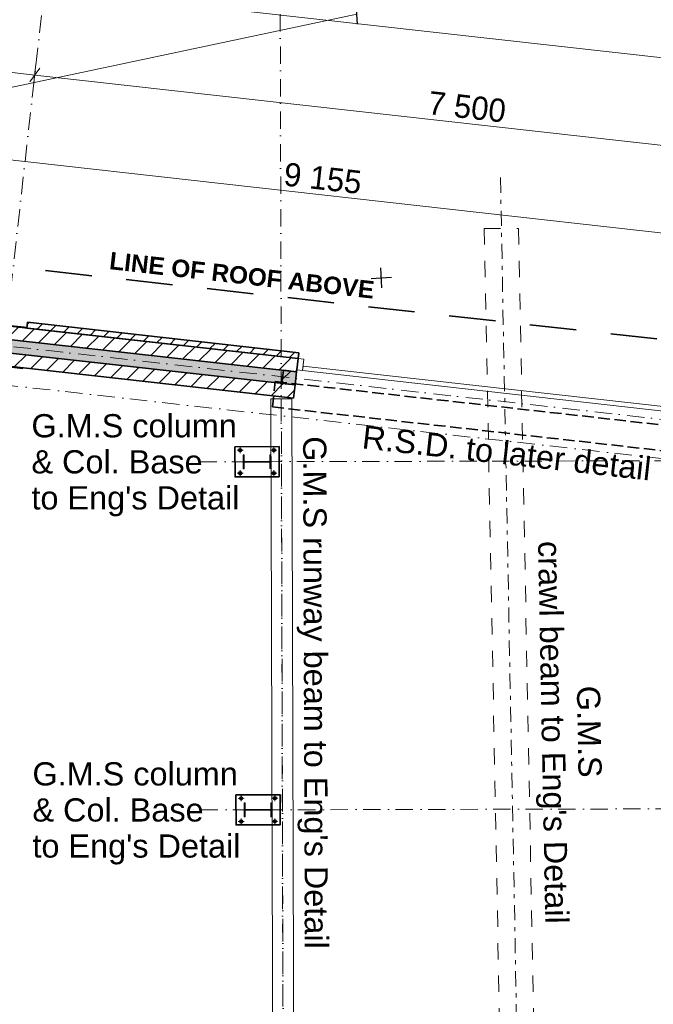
# Model space of a CAD drawing. Header units: millimetres. Extents: x -738537 to 1850049, y -250217 to 604013.
# Tile 128 of 220: x -121048 to -115589, y 83806 to 92291. Entities that reach past the tile are written whole.
import ezdxf

# ---------------------------------------------------------------- set-up
doc = ezdxf.new("R2010")
doc.units = ezdxf.units.MM
doc.header["$MEASUREMENT"] = 0
for name, pattern in [('Dashed', [280, 140, -140]), ('Dot & Dashed', [280, 150, -60, 0, -70]), ('Double Dashed', [285, 130, -60, 35, -60]), ('Hidden Line', [140, 100, -40]), ('Hidden Line copy', [230, 150, -80]), ('Long Dashed', [700, 400, -300])]:
    doc.linetypes.add(name, pattern=pattern)
for name, color, linetype, lineweight in [('0_Pen_No__1', 214, 'Continuous', 35), ('0_Pen_No__2', 1, 'Continuous', 25), ('0_Pen_No__41', 7, 'Continuous', 60), ('A_BEAMS_Pen_No__6', 7, 'Continuous', 5), ('A_COLUMNS_Pen_No__3', 30, 'Continuous', 15), ('A_SURVEY_Pen_No__6', 7, 'Continuous', 5), ('A_WALL LOAD_Pen_No__1', 214, 'Continuous', 35), ('A_WALL LOAD_Pen_No__6', 7, 'Continuous', 5), ('C-GRID _Pen_No__5', 4, 'Continuous', 5), ('C_DIMS - GA_Pen_No__6', 7, 'Continuous', 5), ('C_TEXT GA_Pen_No__6', 7, 'Continuous', 5), ('SEWER LINE_Pen_No__1', 214, 'Continuous', 35), ('SEWER LINE_Pen_No__5', 4, 'Continuous', 5), ('SPLITPOLE FENCE_Pen_No__2', 1, 'Continuous', 25)]:
    doc.layers.add(name, color=color, linetype=linetype, lineweight=lineweight)
for name, color, linetype, lineweight, true_color in [('0_Pen_No__7', 7, 'Continuous', 5, 0x9f07ff), ('A_BEAMS_Pen_No__7', 7, 'Continuous', 5, 0x9f07ff), ('A_COLUMNS_Pen_No__7', 7, 'Continuous', 5, 0x9f07ff), ('A_WALL LOAD_Pen_No__7', 7, 'Continuous', 5, 0x9f07ff), ('ROAD_Pen_No__7', 7, 'Continuous', 5, 0x9f07ff), ('SEWER LINE_Pen_No__7', 7, 'Continuous', 5, 0x9f07ff)]:
    doc.layers.add(name, color=color, linetype=linetype, lineweight=lineweight, true_color=true_color)
for name, color, linetype in [('A_BEAMS', 7, 'Continuous'), ('A_COLUMNS', 7, 'Continuous'), ('C_DIMS - GA', 7, 'Continuous')]:
    doc.layers.add(name, color=color, linetype=linetype)
doc.styles.add('GENERATED_STYLE_1', font='GOTHIC.TTF')
doc.styles.add('GENERATED_STYLE_2', font='arial.ttf')
doc.styles.add('GENERATED_STYLE_6', font='arialbd.ttf')
doc.dimstyles.new('GENERATED_STYLE__1', dxfattribs={"dimtxt": 200, "dimasz": 95, "dimexe": 0.18, "dimexo": 90000, "dimgap": 0.09, "dimtad": 1, "dimdec": 0, "dimzin": 0, "dimdsep": 46, "dimtxsty": 'GENERATED_STYLE_1', "dimblk": 'ARROWHEAD_2', "dimblk1": 'ARROWHEAD_2', "dimblk2": 'ARROWHEAD_2', "dimcen": 0.09, "dimclrd": 7, "dimclre": 7, "dimclrt": 7, "dimadec": 0, "dimazin": 0, "dimtfac": 1, "dimtdec": 4, "dimtmove": 0, "dimatfit": 3, "dimfxl": 1, "dimtolj": 1, "dimtzin": 0, "dimarcsym": 0})
pattern_1 = [(45, (0, 0), (-159.09903, 159.09903), []), (45, (-53.03, 53.03), (-159.09903, 159.09903), [])]

# ---------------------------------------------------------------- blocks, each defined once
blk = doc.blocks.new('IPE Column 20[55]', base_point=(-119003, 88481.7))
at = {"layer": 'A_COLUMNS_Pen_No__7', "linetype": 'Continuous', "lineweight": 5, "true_color": 0x9f07ff}
h = blk.add_hatch(dxfattribs=at)
h.set_pattern_fill('STEEL', color=190, style=0, pattern_type=2)
h.set_pattern_definition(pattern_1)
h.paths.add_polyline_path([(-118882.8, 88422), (-118883.2, 88542), (-118893, 88542), (-118892.8, 88485.1), (-119113.2, 88484.5), (-119113.4, 88541.4), (-119123.2, 88541.3), (-119122.8, 88421.3), (-119113, 88421.4), (-119113.2, 88478.3), (-118892.8, 88478.9), (-118892.6, 88422)])
at = {"layer": 'A_COLUMNS_Pen_No__3', "color": 30, "linetype": 'Continuous', "lineweight": 15}
for p, q in [((-119113.4, 88541.4), (-119123.2, 88541.3)), ((-119123.2, 88541.3), (-119122.8, 88421.3)), ((-119113.2, 88484.5), (-119113.4, 88541.4)), ((-118883.2, 88542), (-118893, 88542)), ((-118893, 88542), (-118892.8, 88485.1)), ((-118882.8, 88422), (-118883.2, 88542)), ((-119122.8, 88421.3), (-119113, 88421.4)), ((-118892.8, 88485.1), (-119113.2, 88484.5)), ((-119113.2, 88478.3), (-118892.8, 88478.9)), ((-119113, 88421.4), (-119113.2, 88478.3)), ((-118892.8, 88478.9), (-118892.6, 88422)), ((-118892.6, 88422), (-118882.8, 88422))]:
    blk.add_line(p, q, dxfattribs=at)
blk = doc.blocks.new('IPE Column 20[57]', base_point=(-118994.4, 85481.8))
at = {"layer": 'A_COLUMNS_Pen_No__7', "linetype": 'Continuous', "lineweight": 5, "true_color": 0x9f07ff}
h = blk.add_hatch(dxfattribs=at)
h.set_pattern_fill('STEEL', color=190, style=0, pattern_type=2)
h.set_pattern_definition(pattern_1)
h.paths.add_polyline_path([(-118874.2, 85422.2), (-118874.6, 85542.2), (-118884.4, 85542.2), (-118884.2, 85485.3), (-119104.6, 85484.6), (-119104.8, 85541.5), (-119114.6, 85541.5), (-119114.2, 85421.5), (-119104.4, 85421.5), (-119104.6, 85478.4), (-118884.2, 85479.1), (-118884, 85422.2)])
at = {"layer": 'A_COLUMNS_Pen_No__3', "color": 30, "linetype": 'Continuous', "lineweight": 15}
for p, q in [((-119104.8, 85541.5), (-119114.6, 85541.5)), ((-119114.6, 85541.5), (-119114.2, 85421.5)), ((-119104.6, 85484.6), (-119104.8, 85541.5)), ((-118874.6, 85542.2), (-118884.4, 85542.2)), ((-118884.4, 85542.2), (-118884.2, 85485.3)), ((-118874.2, 85422.2), (-118874.6, 85542.2)), ((-118884.2, 85485.3), (-119104.6, 85484.6)), ((-119104.6, 85478.4), (-118884.2, 85479.1)), ((-119104.4, 85421.5), (-119104.6, 85478.4)), ((-118884.2, 85479.1), (-118884, 85422.2)), ((-119114.2, 85421.5), (-119104.4, 85421.5)), ((-118884, 85422.2), (-118874.2, 85422.2))]:
    blk.add_line(p, q, dxfattribs=at)
blk = doc.blocks.new('HEA Beam 20[62]', base_point=(-118794.2, 89022.7))
at = {"layer": 'A_BEAMS_Pen_No__6', "color": 7, "linetype": 'Continuous', "lineweight": 5}
for p, q in [((-118794.2, 89022.7), (-118884.2, 89022.4)), ((-118884.2, 89022.4), (-118870, 84080.7)), ((-118704.2, 89022.9), (-118794.2, 89022.7)), ((-118690, 84081.2), (-118704.2, 89022.9)), ((-118870, 84080.7), (-118855.8, 79139)), ((-118675.8, 79139.5), (-118690, 84081.2))]:
    blk.add_line(p, q, dxfattribs=at)
at = {"layer": 'A_BEAMS_Pen_No__7', "color": 190, "linetype": 'Dot & Dashed', "lineweight": 5, "true_color": 0x9f07ff}
blk.add_line((-118794.2, 89022.7), (-118765.8, 79139.2), dxfattribs=at)
blk = doc.blocks.new('IPE Column 20[92]', base_point=(-121179.7, 89481.5))
at = {"layer": 'A_COLUMNS_Pen_No__7', "linetype": 'Continuous', "lineweight": 5, "true_color": 0x9f07ff}
h = blk.add_hatch(dxfattribs=at)
h.set_pattern_fill('STEEL', color=190, style=0, pattern_type=2)
h.set_pattern_definition(pattern_1)
h.paths.add_polyline_path([(-121376.6, 89322.9), (-121022.8, 89283.3), (-121022, 89290.3), (-121195.5, 89309.7), (-121157, 89652.5), (-120983.6, 89633.1), (-120982.8, 89640.1), (-121336.6, 89679.7), (-121337.4, 89672.8), (-121164, 89653.3), (-121202.4, 89310.5), (-121375.8, 89329.9)])
at = {"layer": 'A_COLUMNS_Pen_No__3', "color": 30, "linetype": 'Continuous', "lineweight": 15}
for p, q in [((-121336.6, 89679.7), (-121337.4, 89672.8)), ((-121337.4, 89672.8), (-121164, 89653.3)), ((-120982.8, 89640.1), (-121336.6, 89679.7)), ((-121164, 89653.3), (-121202.4, 89310.5)), ((-121195.5, 89309.7), (-121157, 89652.5)), ((-121157, 89652.5), (-120983.6, 89633.1)), ((-120983.6, 89633.1), (-120982.8, 89640.1)), ((-121375.8, 89329.9), (-121376.6, 89322.9)), ((-121376.6, 89322.9), (-121022.8, 89283.3)), ((-121202.4, 89310.5), (-121375.8, 89329.9)), ((-121022, 89290.3), (-121195.5, 89309.7)), ((-121022.8, 89283.3), (-121022, 89290.3))]:
    blk.add_line(p, q, dxfattribs=at)
blk = doc.blocks.new('*D407')
at = {"layer": 'C_DIMS - GA_Pen_No__6', "color": 7, "linetype": 'Continuous', "lineweight": 5, "transparency": 16777216}
for p, q in [((-128417.7, 93314.3), (-128396.9, 93500.6)), ((-128364.5, 93465.5), (-128450.1, 93349.3)), ((-128468, 93414.2), (-128407.3, 93407.4)), ((-128407.3, 93407.4), (-98511.1, 90057.6)), ((-98553.9, 89999.5), (-98468.3, 90115.6)), ((-98521.5, 89964.4), (-98500.6, 90150.7)), ((-98511.1, 90057.6), (-98450.3, 90050.7))]:
    blk.add_line(p, q, dxfattribs=at)
at = {"layer": 'C_DIMS - GA_Pen_No__6', "color": 7, "lineweight": 5, "transparency": 16777216, "insert": (-113882.2, 91820.1), "char_height": 200, "attachment_point": 7, "rotation": 353.60666, "style": 'GENERATED_STYLE_1'}
blk.add_mtext('\\A1;{\\pql;\\fCentury Gothic|b0|i0|c0|p34;30\xa0083}', dxfattribs=at)
blk = doc.blocks.new('ARROWHEAD_2')
at = {"color": 0, "linetype": 'Continuous', "lineweight": 0}
for p, q in [((0, 0), (-1, 0)), ((-0.378, -0.655), (0.378, 0.655))]:
    blk.add_line(p, q, dxfattribs=at)
blk = doc.blocks.new('*D456')
at = {"layer": 'C_DIMS - GA_Pen_No__6', "color": 7, "linetype": 'Continuous', "lineweight": 5, "transparency": 16777216}
for p, q in [((-122708, 91322.3), (-122793.7, 91206.1)), ((-122761.3, 91171.1), (-122740.4, 91357.4)), ((-122969.5, 91288.7), (-122750.8, 91264.2)), ((-122750.8, 91264.2), (-113653, 90244.8)), ((-113610.1, 90302.9), (-113695.8, 90186.7)), ((-113663.4, 90151.7), (-113642.5, 90338))]:
    blk.add_line(p, q, dxfattribs=at)
at = {"layer": 'C_DIMS - GA_Pen_No__6', "color": 7, "lineweight": 5, "transparency": 16777216, "char_height": 200, "attachment_point": 7, "rotation": 353.60666, "style": 'GENERATED_STYLE_1'}
for s, insert in [('\\A1;{\\pql;\\fCentury Gothic|b0|i0|c0|p34;9\xa0155}', (-118780.1, 90859.6)), ('\\A1;{\\pql;\\fCentury Gothic|b0|i0|c0|p34;220}', (-114150.2, 90340.8))]:
    blk.add_mtext(s, dxfattribs=dict(at, insert=insert))
blk = doc.blocks.new('*D457')
at = {"layer": 'C_DIMS - GA_Pen_No__6', "color": 7, "linetype": 'Continuous', "lineweight": 5, "transparency": 16777216}
for p, q in [((-122750.8, 91264.2), (-113653, 90244.8)), ((-113610.1, 90302.9), (-113695.8, 90186.7)), ((-113663.4, 90151.7), (-113642.5, 90338)), ((-113391.5, 90278.4), (-113477.1, 90162.2)), ((-113653, 90244.8), (-113434.3, 90220.3))]:
    blk.add_line(p, q, dxfattribs=at)
blk = doc.blocks.new('*D483')
at = {"layer": 'C_DIMS - GA_Pen_No__6', "color": 7, "linetype": 'Continuous', "lineweight": 5, "transparency": 16777216}
for p, q in [((-128264.6, 92699.6), (-128350.2, 92583.5)), ((-128317.9, 92548.4), (-128297, 92734.7)), ((-128368.2, 92648.4), (-128307.4, 92641.5)), ((-128307.4, 92641.5), (-120918.2, 91813.6)), ((-120875.4, 91871.7), (-120961, 91755.5))]:
    blk.add_line(p, q, dxfattribs=at)
at = {"layer": 'C_DIMS - GA_Pen_No__6', "color": 7, "lineweight": 5, "transparency": 16777216, "insert": (-124958.2, 92306.5), "char_height": 200, "attachment_point": 7, "rotation": 353.60666, "style": 'GENERATED_STYLE_1'}
blk.add_mtext('\\A1;{\\pql;\\fCentury Gothic|b0|i0|c0|p34;7\xa0435}', dxfattribs=at)
blk = doc.blocks.new('*D484')
at = {"layer": 'C_DIMS - GA_Pen_No__6', "color": 7, "linetype": 'Continuous', "lineweight": 5, "transparency": 16777216}
for p, q in [((-128307.4, 92641.5), (-120918.2, 91813.6)), ((-120928.6, 91720.4), (-120907.8, 91906.8)), ((-120875.4, 91871.7), (-120961, 91755.5)), ((-120918.2, 91813.6), (-113464.8, 90978.4)), ((-113422, 91036.5), (-113507.7, 90920.3))]:
    blk.add_line(p, q, dxfattribs=at)
at = {"layer": 'C_DIMS - GA_Pen_No__6', "color": 7, "lineweight": 5, "transparency": 16777216, "insert": (-117536.9, 91475), "char_height": 200, "attachment_point": 7, "rotation": 353.60666, "style": 'GENERATED_STYLE_1'}
blk.add_mtext('\\A1;{\\pql;\\fCentury Gothic|b0|i0|c0|p34;7\xa0500}', dxfattribs=at)
blk = doc.blocks.new('*D485')
at = {"layer": 'C_DIMS - GA_Pen_No__6', "color": 7, "linetype": 'Continuous', "lineweight": 5, "transparency": 16777216}
for p, q in [((-120918.2, 91813.6), (-113464.8, 90978.4)), ((-113475.3, 90885.3), (-113454.4, 91071.6)), ((-113422, 91036.5), (-113507.7, 90920.3)), ((-113464.8, 90978.4), (-106011.5, 90143.3)), ((-106054.3, 90085.2), (-105968.7, 90201.4)), ((-106021.9, 90050.1), (-106001, 90236.4)), ((-106011.5, 90143.3), (-105950.7, 90136.5))]:
    blk.add_line(p, q, dxfattribs=at)
at = {"layer": 'C_DIMS - GA_Pen_No__6', "color": 7, "lineweight": 5, "transparency": 16777216, "insert": (-110083.5, 90639.8), "char_height": 200, "attachment_point": 7, "rotation": 353.60666, "style": 'GENERATED_STYLE_1'}
blk.add_mtext('\\A1;{\\pql;\\fCentury Gothic|b0|i0|c0|p34;7\xa0500}', dxfattribs=at)

msp = doc.modelspace()

# ---------------------------------------------------------------- hatches: boundary and pattern name
at = {"layer": '0_Pen_No__7', "linetype": 'Continuous', "lineweight": 5, "true_color": 0x000000}
h = msp.add_hatch(dxfattribs=at)
h.set_pattern_fill('ANSI31', color=18, scale=870, style=0)
h.paths.add_polyline_path([(-121154.6, 89652.2), (-121167.4, 89537.9), (-118661.8, 89257.1), (-118649, 89371.4)])
h = msp.add_hatch(dxfattribs=at)
h.set_pattern_fill('ANSI31', color=18, scale=870, style=0)
h.paths.add_polyline_path([(-121180.2, 89423.6), (-121193, 89309.3), (-118687.4, 89028.6), (-118674.6, 89142.9)])
at = {"layer": 'A_WALL LOAD_Pen_No__6', "linetype": 'Continuous', "lineweight": 5}
h = msp.add_hatch(dxfattribs=at)
h.set_pattern_fill('_WALL_EXTERNAL', style=0, pattern_type=2)
h.set_pattern_definition([(45, (0, 0), (-127.27922, 127.27922), [])])
h.paths.add_polyline_path([(-118788.9, 89155.7), (-118776.1, 89269.9), (-118661.8, 89257.1), (-118674.6, 89142.9)])
at = {"layer": 'A_WALL LOAD_Pen_No__7', "linetype": 'Continuous', "lineweight": 5, "true_color": 0x9f07ff}
h = msp.add_hatch(dxfattribs=at)
h.set_pattern_fill('HATCH__BRICK', color=190, style=0, pattern_type=2)
h.set_pattern_definition([(45, (0, 0), (-63.63961, 63.63961), [])])
h.paths.add_polyline_path([(-120980.4, 89683), (-120986, 89633.3), (-118649.1, 89370.7), (-118643.5, 89420.4)])
msp.add_hatch(color=190, dxfattribs=at).paths.add_polyline_path([(-121167.4, 89537.9), (-121180.2, 89423.6), (-118674.6, 89142.9), (-118661.8, 89257.1)])

# ---------------------------------------------------------------- linework, layer by layer
at = {"layer": '0_Pen_No__1', "color": 214, "linetype": 'Hidden Line', "lineweight": 35}
for p, q in [((-118870.6, 88953.5), (-118845.3, 89172)), ((-118845.3, 89172), (-115020.9, 88743.6)), ((-118870.6, 88953.5), (-115045.4, 88525))]:
    msp.add_line(p, q, dxfattribs=at)
at = {"layer": '0_Pen_No__1', "color": 214, "linetype": 'Continuous', "lineweight": 35, "flags": 128}
for points in [[(-119193.4, 88611.1), (-119192.6, 88351.1), (-118812.6, 88352.2), (-118813.4, 88612.2)], [(-119184.8, 85611.3), (-119184, 85351.3), (-118804, 85352.4), (-118804.8, 85612.4)]]:
    msp.add_lwpolyline(points, close=True, dxfattribs=at)
at = {"layer": '0_Pen_No__1', "color": 214, "linetype": 'Continuous', "lineweight": 35}
for centre in [(-119148.7, 88580.8), (-118857.8, 88581.6), (-119148.1, 88381.7), (-118857.3, 88382.6), (-119140.1, 85580.9), (-118849.2, 85581.8), (-119139.5, 85381.9), (-118848.7, 85382.7)]:
    msp.add_circle(centre, 12, dxfattribs=at)
at = {"layer": '0_Pen_No__2', "color": 1, "linetype": 'Continuous', "lineweight": 25}
msp.add_circle((-119148.1, 88381.7), 12, dxfattribs=at)
at = {"layer": '0_Pen_No__41', "color": 7, "linetype": 'Double Dashed', "lineweight": 18}
msp.add_line((-116905.6, 90929.5), (-116591, 74489.7), dxfattribs=at)
at = {"layer": '0_Pen_No__41', "color": 7, "linetype": 'Dashed', "lineweight": 18}
for p, q in [((-117044.6, 90492.1), (-116749.8, 90492.1)), ((-117044.6, 90492.1), (-116751.3, 75160)), ((-116749.8, 90492.1), (-116456.5, 75165.6))]:
    msp.add_line(p, q, dxfattribs=at)
at = {"layer": 'A_WALL LOAD_Pen_No__1', "color": 214, "linetype": 'Continuous', "lineweight": 35}
for p, q in [((-118661.8, 89257.1), (-121167.4, 89537.9)), ((-118674.6, 89142.9), (-121180.2, 89423.6)), ((-118649, 89371.4), (-118660.1, 89272.1)), ((-118649, 89371.4), (-118660.1, 89272.1)), ((-118649, 89371.4), (-118660.1, 89272.1)), ((-118643.5, 89420.4), (-118649.1, 89370.7)), ((-118643.5, 89420.4), (-118649.1, 89370.7)), ((-118660.1, 89272.1), (-118661.8, 89257.1)), ((-118660.1, 89272.1), (-118661.8, 89257.1)), ((-118661.8, 89257.1), (-118674.6, 89142.9)), ((-118661.8, 89257.1), (-118674.6, 89142.9)), ((-118674.6, 89142.9), (-118687.4, 89028.6)), ((-118674.6, 89142.9), (-118687.4, 89028.6))]:
    msp.add_line(p, q, dxfattribs=at)
for points in [[(-120980.4, 89683), (-120986, 89633.3)], [(-118643.5, 89420.4), (-120980.4, 89683)], [(-118649, 89371.4), (-121154.6, 89652.2)], [(-120986, 89633.3), (-118649.1, 89370.7)], [(-121193, 89309.3), (-118687.4, 89028.6)]]:
    msp.add_lwpolyline(points, dxfattribs=at)
msp.add_lwpolyline([(-118788.9, 89155.7), (-118776.1, 89269.9), (-118661.8, 89257.1), (-118674.6, 89142.9)], close=True, dxfattribs=at)
at = {"layer": 'A_WALL LOAD_Pen_No__6', "color": 7, "linetype": 'Continuous', "lineweight": 5}
for p, q in [((-118649, 89371.4), (-118660.1, 89272.1)), ((-118599.3, 89365.9), (-118649, 89371.4)), ((-118610.5, 89266.5), (-118599.3, 89365.9)), ((-118660.1, 89272.1), (-118610.5, 89266.5)), ((-118606, 89306.2), (-118610.5, 89266.5)), ((-118610.5, 89266.5), (-115231.6, 88887.9)), ((-115227.1, 88927.6), (-118606, 89306.2))]:
    msp.add_line(p, q, dxfattribs=at)
at = {"layer": 'C-GRID _Pen_No__5', "color": 4, "linetype": 'Dot & Dashed', "lineweight": 5}
for p, q in [((-120798.3, 92883.7), (-122837.4, 74685.7)), ((-118803.6, 92619.5), (-118755.3, 74307.8)), ((-146989.5, 92373.4), (-90089.5, 85997.8)), ((-89330, 85575.4), (-149233.3, 92287.7))]:
    msp.add_line(p, q, dxfattribs=at)
at = {"layer": 'ROAD_Pen_No__7', "color": 251, "linetype": 'Continuous', "lineweight": 5, "true_color": 0x636466}
msp.add_line((-118143, 92339.4), (-125088.3, 90868.3), dxfattribs=at)
at = {"layer": 'SEWER LINE_Pen_No__1', "color": 214, "linetype": 'Long Dashed', "lineweight": 35}
msp.add_line((-129172.9, 91064.7), (-98282.9, 87603.5), dxfattribs=at)
at = {"layer": 'SEWER LINE_Pen_No__5', "color": 4, "linetype": 'Dot & Dashed', "lineweight": 5}
for p, q in [((-114307.2, 88492.7), (-119560.1, 88480.2)), ((-114298.6, 85492.8), (-119551.5, 85480.4))]:
    msp.add_line(p, q, dxfattribs=at)
at = {"layer": 'SEWER LINE_Pen_No__7', "color": 190, "linetype": 'Hidden Line copy', "lineweight": 5, "true_color": 0x9f07ff}
for p, q in [((-119174.5, 88580.7), (-119122.9, 88580.9)), ((-119148.8, 88606.5), (-119148.6, 88555)), ((-118832.1, 88581.7), (-118883.6, 88581.6)), ((-118857.9, 88607.4), (-118857.8, 88555.8)), ((-119173.9, 88381.7), (-119122.4, 88381.8)), ((-119148, 88356), (-119148.2, 88407.5)), ((-118831.5, 88382.7), (-118883, 88382.4)), ((-118857.2, 88356.8), (-118857.4, 88408.4)), ((-119165.9, 85580.9), (-119114.3, 85581.1)), ((-119140.2, 85606.7), (-119140, 85555.2)), ((-118823.5, 85581.8), (-118875, 85581.8)), ((-118849.3, 85607.5), (-118849.2, 85556)), ((-119165.3, 85381.8), (-119113.8, 85381.9)), ((-119139.4, 85356.1), (-119139.6, 85407.7)), ((-118822.9, 85382.8), (-118874.4, 85382.6)), ((-118848.6, 85357), (-118848.8, 85408.5))]:
    msp.add_line(p, q, dxfattribs=at)
at = {"layer": 'SPLITPOLE FENCE_Pen_No__2', "color": 1, "linetype": 'Continuous', "lineweight": 25}
for p, q in [((-118138, 92252.6), (-118147.9, 92426.2)), ((-117926.8, 89978.9), (-117936.7, 90152.5)), ((-118018.6, 90060.8), (-117845, 90070.7))]:
    msp.add_line(p, q, dxfattribs=at)

# ---------------------------------------------------------------- block references
at = {"layer": 'A_BEAMS', "color": 5, "linetype": 'Continuous', "lineweight": 5}
msp.add_blockref('HEA Beam 20[62]', (-118794.2, 89022.7), dxfattribs=at)
at = {"layer": 'A_COLUMNS', "color": 5, "linetype": 'Continuous', "lineweight": 5}
for name, p in [('IPE Column 20[92]', (-121179.7, 89481.5)), ('IPE Column 20[55]', (-119003, 88481.7)), ('IPE Column 20[57]', (-118994.4, 85481.8))]:
    msp.add_blockref(name, p, dxfattribs=at)

# ---------------------------------------------------------------- texts
at = {"layer": 'A_SURVEY_Pen_No__6', "color": 7, "linetype": 'Continuous', "lineweight": 5, "insert": (-119133.2, 90087.6), "char_height": 150, "attachment_point": 5, "rotation": 353.60664, "style": 'GENERATED_STYLE_6'}
msp.add_mtext('\\A1;{\\pqc;\\fArial|b1|i0|c0|p34;LINE OF ROOF ABOVE}', dxfattribs=at)
at = {"layer": 'C_TEXT GA_Pen_No__6', "color": 18, "linetype": 'Continuous', "lineweight": 5, "true_color": 0x000000, "char_height": 200, "attachment_point": 4, "line_spacing_factor": 0.931953, "style": 'GENERATED_STYLE_2'}
for insert in [(-120946.9, 88450.7), (-120938.3, 85450.9)]:
    msp.add_mtext("\\A1;{\\pql;\\fArial|b0|i0|c0|p34;G.M.S column \\P\\pql;\\fArial|b0|i0|c0|p34;& Col. Base \\P\\pql;\\fArial|b0|i0|c0|p34;to Eng's Detail}", dxfattribs=dict(at, insert=insert))
at = {"layer": 'C_TEXT GA_Pen_No__6', "color": 18, "linetype": 'Continuous', "lineweight": 5, "true_color": 0x000000, "char_height": 200, "attachment_point": 4, "style": 'GENERATED_STYLE_2'}
for s, insert, rotation in [('\\A1;{\\pql;\\fArial|b0|i0|c0|p34;R.S.D. to later detail}', (-118094, 88695.8), 353.60786), ("\\A1;{\\pql;\\fArial|b0|i0|c0|p34;G.M.S runway beam to Eng's Detail}", (-118536.2, 88700.9), 270.19384)]:
    msp.add_mtext(s, dxfattribs=dict(at, insert=insert, rotation=rotation))
at = {"layer": 'C_TEXT GA_Pen_No__6', "color": 18, "linetype": 'Continuous', "lineweight": 5, "true_color": 0x000000, "insert": (-116325.2, 86152), "char_height": 200, "attachment_point": 5, "rotation": 271.09618, "line_spacing_factor": 0.930574, "style": 'GENERATED_STYLE_2'}
msp.add_mtext("\\A1;{\\pqc;\\fArial|b0|i0|c0|p34;G.M.S \\P\\pqc;\\fArial|b0|i0|c0|p34;crawl beam to Eng's Detail}", dxfattribs=at)

# ---------------------------------------------------------------- dimensions: what is measured, and where the dimension line sits
at = {"layer": 'C_DIMS - GA', "color": 7, "linetype": 'Continuous', "lineweight": 5}
for base, p1, p2, picture, middle in [((-98511.1, 90057.6), (-128574.3, 91916.8), (-98594.6, 89312.2), '*D407', (-113453.9, 91872.8)), ((-120918.2014, 91813.5835), (-128548.657, 90488.5357), (-120952.9483, 91503.4826), '*D483', (-124605.6353, 92367.6377)), ((-113464.8, 90978.4), (-120952.9, 91503.5), (-113344.9, 92048.5), '*D484', (-117184.4, 91536.1)), ((-106011.5, 90143.3), (-113344.9, 92048.5), (-105891.6, 91213.4), '*D485', (-109731, 90700.9)), ((-113653, 90244.8), (-122947.8, 89506), (-113811.6, 88829.4), '*D456', (-118427.6, 90920.7)), ((-113434.3, 90220.3), (-113811.6, 88829.4), (-113631.3, 88462), '*D457', (-113911.8, 90414.7))]:
    dim = msp.add_linear_dim(base=base, p1=p1, p2=p2, angle=353.60666, dimstyle='GENERATED_STYLE__1', dxfattribs=at)
    dim.commit()
    dim.dimension.update_dxf_attribs({"geometry": picture, "text_midpoint": middle, "dimtype": 160, "text_rotation": 353.60666})

doc.saveas('drawing.dxf')
